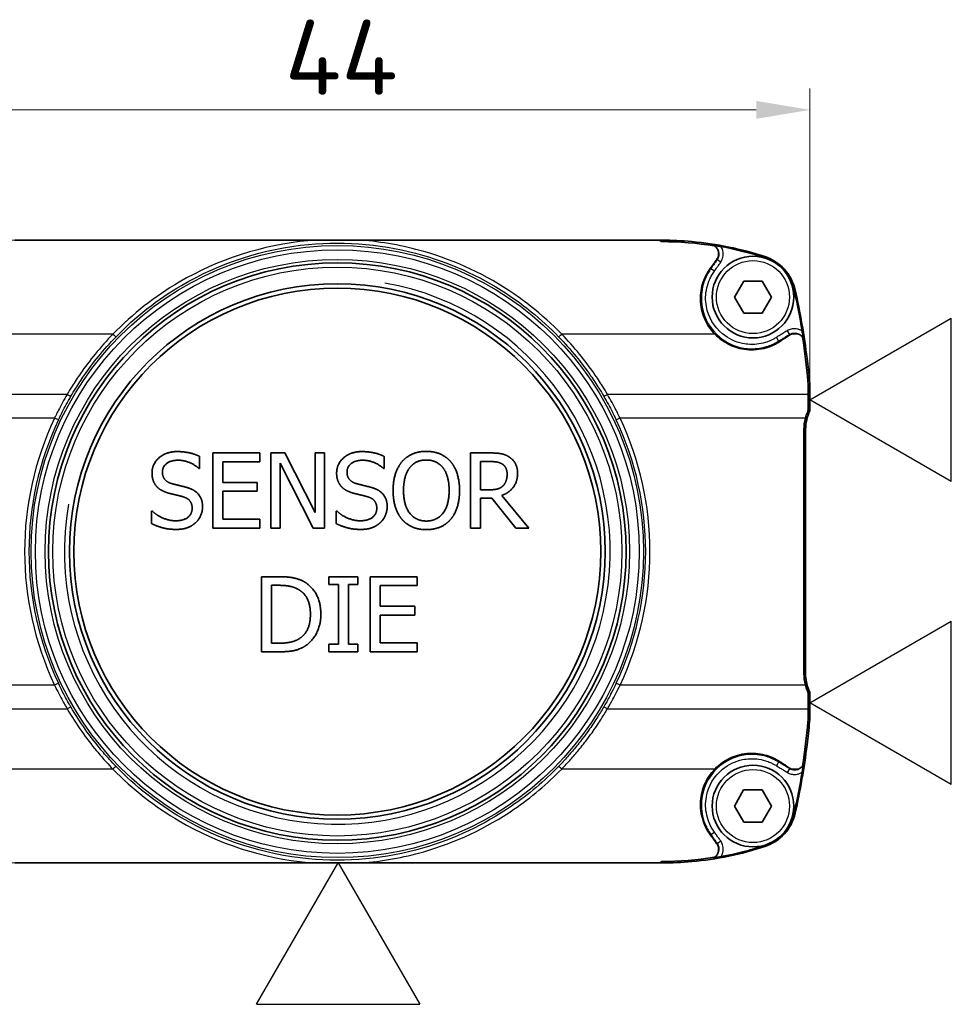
# Model space of a CAD drawing. Header units: millimetres. Extents: x 0 to 420, y 0 to 297.
# Tile 22 of 37: x 241 to 284, y 155 to 201. Entities that reach past the tile are written whole.
import ezdxf
from ezdxf.enums import TextEntityAlignment as Align

# ---------------------------------------------------------------- set-up
doc = ezdxf.new("R2010")
doc.units = ezdxf.units.MM
doc.layers.get('0').update_dxf_attribs({"lineweight": 25})
for name, color, linetype, lineweight in [('Bemaßung (ISO)', 7, 'Continuous', 18), ('Sichtbar (ISO)', 7, 'Continuous', 35), ('Sichtbar schmal (ISO)', 7, 'Continuous', 25), ('Skizziergeometrie (ISO)', 7, 'Continuous', 25), ('Symbol (ISO)', 7, 'Continuous', 18), ('Symbole(DIN) 2', 7, 'Continuous', 25)]:
    doc.layers.add(name, color=color, linetype=linetype, lineweight=lineweight)
doc.styles.add('Aktuell-DIN', font='arial.ttf')
doc.styles.add('Notiztext (DIN)', font='isocpeur.ttf')
doc.styles.add('Textstil35', font='arial.ttf')
doc.dimstyles.new('Standard (DIN)', dxfattribs={"dimtxt": 3.5, "dimasz": 2.5, "dimexe": 1, "dimexo": 0, "dimgap": 0.7, "dimtad": 1, "dimtoh": 1, "dimrnd": 1e-08, "dimtxsty": 'Notiztext (DIN)', "dimcen": 0.09, "dimdle": 10, "dimclrd": 256, "dimclre": 256, "dimclrt": 256, "dimazin": 2, "dimtfac": 0.514286, "dimtdec": 4, "dimtmove": 0, "dimatfit": 3, "dimfxl": 1, "dimtolj": 1, "dimlwd": -1, "dimlwe": -1, "dimarcsym": 0})

# ---------------------------------------------------------------- blocks, each defined once
blk = doc.blocks.new('*D26')
at = {"layer": 'Bemaßung (ISO)', "transparency": 16777216}
for p, q in [((240.318, 190.428), (225.37, 190.428)), ((226.37, 187.928), (226.37, 163.928)), ((256.424, 161.428), (225.37, 161.428))]:
    blk.add_line(p, q, dxfattribs=at)
for points in [[(225.953, 187.928), (226.787, 187.928), (226.37, 190.428)], [(225.953, 163.928), (226.787, 163.928), (226.37, 161.428)]]:
    blk.add_solid(points, dxfattribs=at)
at = {"layer": 'Defpoints', "color": 0, "transparency": 16777216}
for p in [(240.318, 190.428), (226.37, 161.428), (256.424, 161.428)]:
    blk.add_point(p, dxfattribs=at)
at = {"layer": 'Bemaßung (ISO)', "transparency": 16777216, "insert": (222.17, 173.828), "char_height": 3.5, "attachment_point": 1, "rotation": 90, "style": 'Notiztext (DIN)'}
blk.add_mtext('\\A1;29', dxfattribs=at)
blk = doc.blocks.new('*D27')
at = {"layer": 'Bemaßung (ISO)', "transparency": 16777216}
for p, q in [((233.332, 183.494), (233.332, 197.497)), ((277.332, 183.494), (277.332, 197.497)), ((235.832, 196.497), (274.832, 196.497))]:
    blk.add_line(p, q, dxfattribs=at)
for points in [[(235.832, 196.913), (235.832, 196.08), (233.332, 196.497)], [(274.832, 196.913), (274.832, 196.08), (277.332, 196.497)]]:
    blk.add_solid(points, dxfattribs=at)
at = {"layer": 'Defpoints', "color": 0, "transparency": 16777216}
for p in [(277.332, 196.497), (233.332, 183.494), (277.332, 183.494)]:
    blk.add_point(p, dxfattribs=at)
at = {"layer": 'Bemaßung (ISO)', "transparency": 16777216, "insert": (252.882, 200.697), "char_height": 3.5, "attachment_point": 1, "style": 'Notiztext (DIN)'}
blk.add_mtext('\\A1;44', dxfattribs=at)
blk = doc.blocks.new('Spezielle Angaben')
at = {"layer": 'Skizziergeometrie (ISO)'}
for p, q in [((0, 0), (6.582, 3.8)), ((6.582, -3.8), (6.582, 3.8)), ((6.582, -3.8), (0, 0))]:
    blk.add_line(p, q, dxfattribs=at)
at = {"layer": 'Symbole(DIN) 2', "color": 7, "style": 'Aktuell-DIN'}
blk.add_attdef('Angaben:', text='', height=3.5, dxfattribs=at).set_placement((10, 2.5), align=Align.TOP_LEFT)
at = {"layer": 'Symbole(DIN) 2', "color": 7, "style": 'Textstil35'}
blk.add_attdef('Position:', text='', height=2.5, dxfattribs=at).set_placement((2.5, 0), align=Align.MIDDLE_LEFT)

msp = doc.modelspace()

# ---------------------------------------------------------------- linework, layer by layer
at = {"layer": 'Sichtbar (ISO)'}
for p, q in [((254.241, 190.428), (240.318, 190.428)), ((270.346, 190.428), (256.424, 190.428)), ((270.43, 190.428), (270.346, 190.428)), ((270.43, 190.428), (270.442, 190.428)), ((270.442, 190.427), (270.441, 190.427)), ((270.441, 190.36), (270.442, 190.36)), ((273.816, 187.778), (274.249, 188.528)), ((274.249, 188.528), (275.115, 188.528)), ((275.115, 188.528), (275.548, 187.778)), ((274.249, 187.028), (273.816, 187.778)), ((275.548, 187.778), (275.115, 187.028)), ((275.115, 187.028), (274.249, 187.028)), ((277.332, 182.49), (277.332, 183.494)), ((277.332, 183.494), (277.332, 182.49)), ((277.056, 181.618), (277.056, 170.238)), ((277.132, 170.238), (277.132, 181.618)), ((277.132, 181.618), (277.132, 170.238)), ((248.924, 180.358), (248.924, 179.802)), ((249.533, 180.522), (251.723, 180.522)), ((249.533, 177.022), (249.533, 180.522)), ((251.723, 180.522), (251.723, 180.108)), ((252.234, 177.022), (252.234, 180.522)), ((252.234, 180.522), (252.894, 180.522)), ((252.894, 180.522), (254.304, 177.751)), ((254.304, 177.751), (254.304, 180.522)), ((254.304, 180.522), (254.738, 180.522)), ((254.738, 180.522), (254.738, 177.022)), ((257.518, 180.358), (257.518, 179.802)), ((261.534, 177.022), (261.534, 180.522)), ((261.534, 180.522), (262.436, 180.522)), ((248.924, 179.802), (248.89, 179.802)), ((251.723, 180.108), (249.999, 180.108)), ((249.999, 180.108), (249.999, 179.15)), ((254.216, 177.022), (252.668, 180.04)), ((252.668, 180.04), (252.668, 177.022)), ((257.518, 179.802), (257.484, 179.802)), ((261.999, 178.804), (261.999, 180.12)), ((261.999, 180.12), (262.461, 180.12)), ((249.999, 179.15), (251.607, 179.15)), ((251.607, 179.15), (251.607, 178.736)), ((251.607, 178.736), (249.999, 178.736)), ((249.999, 178.736), (249.999, 177.436)), ((262.407, 178.804), (261.999, 178.804)), ((262.532, 178.415), (261.999, 178.415)), ((261.999, 178.415), (261.999, 177.022)), ((263.638, 177.022), (262.532, 178.415)), ((262.997, 178.545), (264.242, 177.022)), ((246.68, 177.232), (246.68, 177.817)), ((246.68, 177.817), (246.714, 177.817)), ((255.274, 177.232), (255.274, 177.817)), ((255.274, 177.817), (255.308, 177.817)), ((251.723, 177.022), (249.533, 177.022)), ((249.999, 177.436), (251.723, 177.436)), ((251.723, 177.436), (251.723, 177.022)), ((252.668, 177.022), (252.234, 177.022)), ((254.738, 177.022), (254.216, 177.022)), ((261.999, 177.022), (261.534, 177.022)), ((264.242, 177.022), (263.638, 177.022)), ((251.807, 171.26), (251.807, 174.76)), ((251.807, 174.76), (252.604, 174.76)), ((254.935, 174.402), (254.935, 174.76)), ((254.935, 174.76), (256.291, 174.76)), ((256.291, 174.76), (256.291, 174.402)), ((256.867, 174.76), (259.056, 174.76)), ((256.867, 171.26), (256.867, 174.76)), ((259.056, 174.76), (259.056, 174.346)), ((252.272, 171.662), (252.272, 174.357)), ((252.272, 174.357), (252.626, 174.357)), ((255.38, 174.402), (254.935, 174.402)), ((255.38, 171.617), (255.38, 174.402)), ((256.291, 174.402), (255.846, 174.402)), ((255.846, 174.402), (255.846, 171.617)), ((259.056, 174.346), (257.332, 174.346)), ((257.332, 174.346), (257.332, 173.387)), ((257.332, 173.387), (258.94, 173.387)), ((258.94, 173.387), (258.94, 172.973)), ((258.94, 172.973), (257.332, 172.973)), ((257.332, 172.973), (257.332, 171.674)), ((252.626, 171.662), (252.272, 171.662)), ((254.935, 171.26), (254.935, 171.617)), ((254.935, 171.617), (255.38, 171.617)), ((255.846, 171.617), (256.291, 171.617)), ((256.291, 171.617), (256.291, 171.26)), ((257.332, 171.674), (259.056, 171.674)), ((259.056, 171.674), (259.056, 171.26)), ((252.612, 171.26), (251.807, 171.26)), ((256.291, 171.26), (254.935, 171.26)), ((259.056, 171.26), (256.867, 171.26)), ((277.332, 168.362), (277.332, 169.366)), ((277.332, 169.266), (277.332, 168.362)), ((277.332, 169.266), (277.332, 169.266)), ((273.816, 164.076), (274.248, 164.827)), ((274.248, 164.827), (275.114, 164.829)), ((275.114, 164.829), (275.548, 164.08)), ((274.251, 163.327), (273.816, 164.076)), ((275.548, 164.08), (275.117, 163.329)), ((275.117, 163.329), (274.251, 163.327)), ((240.318, 161.428), (254.241, 161.428)), ((256.424, 161.428), (270.346, 161.428)), ((270.346, 161.428), (270.43, 161.428)), ((270.442, 161.428), (270.43, 161.428)), ((270.442, 161.495), (270.441, 161.495)), ((270.441, 161.429), (270.442, 161.429))]:
    msp.add_line(p, q, dxfattribs=at)
for centre, radius in [((255.332, 175.928), 13.445), ((274.682, 187.778), 1.9), ((255.332, 175.928), 12.468), ((255.332, 175.928), 12.268), ((274.682, 164.078), 1.9)]:
    msp.add_circle(centre, radius, dxfattribs=at)
for centre, radius, start, end in [((270.442, 175.036), 15.392, 84.8188, 90), ((270.442, 175.036), 15.391, 84.8235, 90), ((270.442, 175.036), 15.392, 71.8658, 84.8188), ((270.442, 175.036), 15.345, 71.8658, 79.6574), ((274.571, 187.643), 2.079, 12.7634, 71.8658), ((274.571, 187.643), 2.126, 12.7634, 71.8658), ((244.931, 180.929), 32.47, 9.3426, 12.7634), ((244.931, 180.929), 32.517, 7.064, 12.7634), ((244.931, 180.929), 32.517, 5.1656, 7.064), ((244.931, 180.929), 32.517, 5.1656, 7.0619), ((273.303, 183.494), 4.028, 0, 5.1656), ((273.303, 183.494), 4.029, 0, 5.1656), ((279.132, 181.618), 2.001, 154.1624, 180), ((279.132, 181.618), 2, 154.1581, 180), ((279.132, 181.618), 2.077, 165.3204, 180), ((279.132, 170.238), 2.077, 180, 194.6796), ((279.132, 170.238), 2.001, 180, 205.8376), ((279.132, 170.238), 2, 180, 201.5624), ((277.179, 169.466), 0.1, 15.1612, 21.5624), ((273.303, 168.362), 4.028, 354.8344, 0), ((273.303, 168.362), 4.029, 354.8344, 0), ((244.931, 170.927), 32.517, 352.9381, 354.8344), ((244.931, 170.927), 32.517, 352.936, 354.8344), ((244.931, 170.927), 32.517, 347.2366, 352.936), ((244.931, 170.927), 32.47, 347.2366, 350.6574), ((274.571, 164.213), 2.079, 288.1342, 347.2366), ((274.571, 164.213), 2.126, 288.1342, 347.2366), ((270.442, 176.82), 15.392, 275.1812, 288.1342), ((270.442, 176.82), 15.345, 280.3426, 288.1342), ((270.442, 176.82), 15.391, 270, 275.1765), ((270.442, 176.82), 15.392, 270, 275.1812)]:
    msp.add_arc(centre, radius, start, end, dxfattribs=at)
for centre, major_axis, ratio, start_param, end_param in [((270.441, 190.527), (0, -0.1), 0.999914, 6.168713, 6.283185), ((280.237, 175.036), (19.594, 0), 0.866075, 2.014154, 2.014228), ((244.931, 201.269), (0, -40.686), 0.866075, 1.157468, 1.157503), ((278.602, 177.557), (0, -103), 0.013091, 4.65472, 4.657097), ((277.517, 182.144), (0, -20), 0.013091, 4.657097, 4.694241), ((277.517, 169.712), (0, -20), 0.013091, 4.730537, 4.767681), ((278.602, 174.299), (0, -103), 0.013091, 4.767681, 4.770058), ((244.931, 150.587), (0, -40.686), 0.866075, 1.984089, 1.984124), ((270.441, 161.329), (0, 0.1), 0.999914, 0, 0.114472), ((280.237, 176.82), (-19.594, 0), 0.866075, 1.127365, 1.127439)]:
    msp.add_ellipse(centre, major_axis=major_axis, ratio=ratio, start_param=start_param, end_param=end_param, dxfattribs=at)
for points, knots in [([(256.424, 190.428), (256.276, 190.428), (256.074, 190.428), (255.884, 190.428), (255.748, 190.428), (255.575, 190.428), (255.518, 190.428), (255.433, 190.428), (255.405, 190.428), (255.354, 190.428), (255.331, 190.428), (255.283, 190.428), (255.258, 190.428), (255.189, 190.428), (255.147, 190.428), (254.952, 190.428), (254.787, 190.428), (254.539, 190.428), (254.38, 190.428), (254.241, 190.428)], [-0.2005347, -0.2005347, -0.2005347, -0.2005347, -0.1651098, -0.1651098, -0.1327248, -0.1327248, -0.1169824, -0.1169824, -0.1091051, -0.1091051, -0.1028347, -0.1028347, -0.0957663, -0.0957663, -0.0838351, -0.0838351, -0.0418431, -0.0418431, 0, 0, 0, 0]), ([(270.346, 190.428), (270.347, 190.426), (270.348, 190.424), (270.354, 190.41), (270.361, 190.399), (270.379, 190.381), (270.39, 190.373), (270.415, 190.363), (270.428, 190.36), (270.441, 190.36)], [-0.01191652, -0.01191652, -0.01191652, -0.01191652, -0.01134041, -0.01134041, -0.00752931, -0.00752931, -0.00376466, -0.00376466, 0, 0, 0, 0]), ([(273.197, 190.131), (273.147, 190.141), (273.097, 190.149), (272.994, 190.167), (272.945, 190.174), (272.892, 190.183), (272.871, 190.186), (272.848, 190.189), (272.843, 190.19), (272.838, 190.19), (272.836, 190.191), (272.834, 190.191), (272.834, 190.191), (272.834, 190.191)], [0, 0, 0, 0, 0.01529693, 0.01529693, 0.03309888, 0.03309888, 0.04266065, 0.04266065, 0.04794593, 0.04794593, 0.05088149, 0.05088149, 0.05371994, 0.05371994, 0.05371994, 0.05371994]), ([(272.985, 189.515), (273.005, 189.543), (273.035, 189.588), (273.077, 189.703), (273.086, 189.762), (273.081, 189.88), (273.068, 189.937), (273.018, 190.042), (272.984, 190.088), (272.927, 190.14), (272.913, 190.151), (272.897, 190.162)], [0, 0, 0, 0, 0.01064622, 0.01064622, 0.02061815, 0.02061815, 0.03045675, 0.03045675, 0.0401093, 0.0401093, 0.04328918, 0.04328918, 0.04328918, 0.04328918]), ([(272.791, 189.244), (272.823, 189.288), (272.855, 189.333), (272.92, 189.424), (272.952, 189.469), (272.985, 189.515)], [0, 0, 0, 0, 0.01663357, 0.01663357, 0.03346686, 0.03346686, 0.03346686, 0.03346686]), ([(272.908, 186.055), (272.702, 186.269), (272.537, 186.519), (272.309, 187.067), (272.246, 187.359), (272.233, 187.937), (272.276, 188.218), (272.434, 188.68), (272.525, 188.865), (272.717, 189.154), (272.783, 189.232), (272.791, 189.244)], [0.0027558, 0.0027558, 0.0027558, 0.0027558, 0.0921597, 0.0921597, 0.1815026, 0.1815026, 0.2664349, 0.2664349, 0.3286928, 0.3286928, 0.370602, 0.370602, 0.370602, 0.370602]), ([(277.024, 185.841), (277.025, 185.841), (277.025, 185.842), (277.024, 185.846), (277.023, 185.851), (277.022, 185.864), (277.02, 185.876), (277.014, 185.917), (277.009, 185.952), (276.998, 186.024), (276.993, 186.059), (276.982, 186.129), (276.976, 186.165), (276.97, 186.2)], [0, 0, 0, 0, 0.00215043, 0.00215043, 0.00482619, 0.00482619, 0.00922794, 0.00922794, 0.01624316, 0.01624316, 0.02226624, 0.02226624, 0.02799289, 0.02799289, 0.02799289, 0.02799289]), ([(275.996, 185.754), (275.989, 185.748), (275.965, 185.732), (275.842, 185.653), (275.75, 185.601), (275.537, 185.5), (275.416, 185.454), (274.995, 185.333), (274.684, 185.305), (274.108, 185.366), (273.845, 185.44), (273.342, 185.68), (273.107, 185.849), (272.908, 186.055)], [0, 0, 0, 0, 0.00277175, 0.00277175, 0.01071671, 0.01071671, 0.02029997, 0.02029997, 0.04320878, 0.04320878, 0.06329757, 0.06329757, 0.08457191, 0.08457191, 0.08457191, 0.08457191]), ([(276.382, 186.009), (276.318, 185.967), (276.253, 185.924), (276.125, 185.839), (276.061, 185.796), (275.996, 185.754)], [0, 0, 0, 0, 0.02321085, 0.02321085, 0.04635104, 0.04635104, 0.04635104, 0.04635104]), ([(276.806, 186.055), (276.769, 186.07), (276.73, 186.08), (276.64, 186.09), (276.589, 186.088), (276.515, 186.071), (276.491, 186.064), (276.468, 186.055)], [0.00463113, 0.00463113, 0.00463113, 0.00463113, 0.01670397, 0.01670397, 0.03196416, 0.03196416, 0.03939169, 0.03939169, 0.03939169, 0.03939169]), ([(276.989, 185.916), (276.973, 185.936), (276.956, 185.954), (276.899, 186.006), (276.855, 186.035), (276.806, 186.055)], [0.02641172, 0.02641172, 0.02641172, 0.02641172, 0.03395513, 0.03395513, 0.04969609, 0.04969609, 0.04969609, 0.04969609]), ([(277.256, 182.507), (277.241, 182.476), (277.227, 182.444), (277.177, 182.325), (277.147, 182.235), (277.123, 182.144)], [0.85108337, 0.85108337, 0.85108337, 0.85108337, 0.86085718, 0.86085718, 0.88757169, 0.88757169, 0.88757169, 0.88757169]), ([(277.123, 169.712), (277.147, 169.621), (277.177, 169.531), (277.227, 169.412), (277.241, 169.38), (277.256, 169.349)], [0.99079288, 0.99079288, 0.99079288, 0.99079288, 1.01750739, 1.01750739, 1.0272812, 1.0272812, 1.0272812, 1.0272812]), ([(272.908, 165.801), (273.122, 166.022), (273.376, 166.201), (273.927, 166.445), (274.217, 166.514), (274.788, 166.542), (275.064, 166.507), (275.495, 166.376), (275.656, 166.306), (275.853, 166.195), (275.896, 166.168), (275.968, 166.122), (275.989, 166.107), (275.996, 166.102)], [0.0002384, 0.0002384, 0.0002384, 0.0002384, 0.0926244, 0.0926244, 0.1813188, 0.1813188, 0.2640356, 0.2640356, 0.3165978, 0.3165978, 0.3319264, 0.3319264, 0.3421054, 0.3421054, 0.3421054, 0.3421054]), ([(275.996, 166.102), (276.061, 166.06), (276.125, 166.017), (276.253, 165.932), (276.318, 165.889), (276.382, 165.846)], [0, 0, 0, 0, 0.02313916, 0.02313916, 0.04635103, 0.04635103, 0.04635103, 0.04635103]), ([(276.97, 165.656), (276.978, 165.705), (276.986, 165.755), (277.004, 165.871), (277.013, 165.932), (277.021, 165.985), (277.022, 165.996), (277.024, 166.007), (277.024, 166.01), (277.025, 166.014), (277.025, 166.015), (277.024, 166.015)], [0, 0, 0, 0, 0.01503811, 0.01503811, 0.03741187, 0.03741187, 0.04687079, 0.04687079, 0.05200051, 0.05200051, 0.05682005, 0.05682005, 0.05682005, 0.05682005]), ([(272.791, 162.612), (272.788, 162.617), (272.776, 162.631), (272.665, 162.773), (272.481, 163.025), (272.261, 163.694), (272.222, 164.007), (272.265, 164.59), (272.331, 164.856), (272.555, 165.363), (272.713, 165.599), (272.908, 165.801)], [0, 0, 0, 0, 0.00157898, 0.00157898, 0.01117976, 0.01117976, 0.01884989, 0.01884989, 0.02552086, 0.02552086, 0.03240701, 0.03240701, 0.03240701, 0.03240701]), ([(276.468, 165.801), (276.509, 165.785), (276.552, 165.774), (276.638, 165.766), (276.68, 165.768), (276.75, 165.782), (276.779, 165.79), (276.806, 165.801)], [0.004726, 0.004726, 0.004726, 0.004726, 0.01800862, 0.01800862, 0.03057725, 0.03057725, 0.03956399, 0.03956399, 0.03956399, 0.03956399]), ([(276.806, 165.801), (276.859, 165.823), (276.907, 165.855), (276.963, 165.909), (276.976, 165.924), (276.989, 165.94)], [0.0004588, 0.0004588, 0.0004588, 0.0004588, 0.01759576, 0.01759576, 0.02373277, 0.02373277, 0.02373277, 0.02373277]), ([(272.985, 162.341), (272.952, 162.387), (272.92, 162.432), (272.855, 162.523), (272.823, 162.567), (272.791, 162.612)], [0, 0, 0, 0, 0.01683135, 0.01683135, 0.03346686, 0.03346686, 0.03346686, 0.03346686]), ([(272.897, 161.694), (272.931, 161.717), (272.962, 161.746), (273.023, 161.822), (273.05, 161.873), (273.081, 161.979), (273.087, 162.034), (273.079, 162.141), (273.065, 162.191), (273.024, 162.284), (273.002, 162.317), (272.985, 162.341)], [0.02231047, 0.02231047, 0.02231047, 0.02231047, 0.03490175, 0.03490175, 0.05193974, 0.05193974, 0.06849074, 0.06849074, 0.08434196, 0.08434196, 0.09876575, 0.09876575, 0.09876575, 0.09876575]), ([(254.241, 161.428), (254.445, 161.428), (254.638, 161.428), (254.953, 161.428), (255.033, 161.428), (255.157, 161.428), (255.198, 161.428), (255.263, 161.428), (255.288, 161.428), (255.336, 161.428), (255.359, 161.428), (255.411, 161.428), (255.44, 161.428), (255.53, 161.428), (255.59, 161.428), (255.771, 161.428), (255.896, 161.428), (256.125, 161.428), (256.284, 161.428), (256.424, 161.428)], [-0.2246425, -0.2246425, -0.2246425, -0.2246425, -0.1558533, -0.1558533, -0.1310897, -0.1310897, -0.1188617, -0.1188617, -0.1113745, -0.1113745, -0.1045758, -0.1045758, -0.0958175, -0.0958175, -0.0775368, -0.0775368, -0.0418384, -0.0418384, 0, 0, 0, 0]), ([(270.441, 161.495), (270.428, 161.495), (270.415, 161.493), (270.39, 161.483), (270.379, 161.475), (270.361, 161.457), (270.354, 161.446), (270.348, 161.432), (270.347, 161.43), (270.346, 161.428)], [0, 0, 0, 0, 0.00377562, 0.00377562, 0.00755125, 0.00755125, 0.01135138, 0.01135138, 0.01191709, 0.01191709, 0.01191709, 0.01191709]), ([(272.834, 161.665), (272.834, 161.665), (272.835, 161.665), (272.84, 161.666), (272.844, 161.666), (272.859, 161.668), (272.873, 161.67), (272.909, 161.676), (272.942, 161.681), (273.014, 161.693), (273.051, 161.699), (273.124, 161.711), (273.161, 161.718), (273.197, 161.724)], [0, 0, 0, 0, 0.00209389, 0.00209389, 0.00469564, 0.00469564, 0.01000936, 0.01000936, 0.02153414, 0.02153414, 0.03204128, 0.03204128, 0.04202857, 0.04202857, 0.04202857, 0.04202857])]:
    msp.add_open_spline(points, degree=3, knots=knots, dxfattribs=at)
for points, degree in [([(270.442, 190.36), (271.245, 190.36), (272.071, 190.297), (272.897, 190.162)], 3), ([(272.897, 190.162), (272.883, 190.17), (272.863, 190.18), (272.834, 190.191)], 3), ([(272.986, 190.079), (272.988, 190.077), (272.99, 190.075), (272.992, 190.073)], 3), ([(276.468, 186.055), (276.438, 186.042), (276.409, 186.027), (276.382, 186.009)], 3), ([(276.908, 185.997), (276.911, 185.994), (276.914, 185.992), (276.917, 185.989)], 3), ([(276.989, 185.916), (277.095, 185.226), (277.179, 184.537), (277.24, 183.85)], 3), ([(277.024, 185.841), (277.012, 185.877), (276.998, 185.901), (276.989, 185.916)], 3), ([(277.24, 183.85), (277.251, 183.73), (277.256, 183.611), (277.256, 183.494)], 3), ([(277.332, 182.49), (277.294, 182.498), (277.256, 182.507)], 2), ([(246.706, 179.584), (246.706, 180.009), (247.369, 180.585), (247.883, 180.585)], 2), ([(247.883, 180.585), (248.178, 180.585), (248.7, 180.469), (248.924, 180.358)], 2), ([(255.3, 179.584), (255.3, 180.009), (255.963, 180.585), (256.477, 180.585)], 2), ([(256.477, 180.585), (256.772, 180.585), (257.294, 180.469), (257.518, 180.358)], 2), ([(258.349, 180.122), (258.553, 180.355), (259.123, 180.596), (259.475, 180.596)], 2), ([(258.7, 179.83), (258.845, 180.018), (259.225, 180.193), (259.477, 180.193)], 2), ([(259.475, 180.596), (259.832, 180.596), (260.405, 180.347), (260.604, 180.122)], 2), ([(259.477, 180.193), (259.721, 180.193), (260.113, 180.012), (260.252, 179.83)], 2), ([(262.436, 180.522), (262.736, 180.522), (263.142, 180.457), (263.326, 180.338)], 2), ([(263.326, 180.338), (263.511, 180.219), (263.723, 179.847), (263.723, 179.572)], 2), ([(247.914, 180.182), (247.591, 180.182), (247.191, 179.879), (247.191, 179.632)], 2), ([(248.89, 179.802), (248.722, 179.955), (248.2, 180.182), (247.914, 180.182)], 2), ([(256.508, 180.182), (256.185, 180.182), (255.785, 179.879), (255.785, 179.632)], 2), ([(257.484, 179.802), (257.316, 179.955), (256.794, 180.182), (256.508, 180.182)], 2), ([(257.929, 178.772), (257.929, 179.212), (258.147, 179.881), (258.349, 180.122)], 2), ([(258.414, 178.772), (258.414, 179.113), (258.561, 179.652), (258.7, 179.83)], 2), ([(260.252, 179.83), (260.388, 179.654), (260.538, 179.118), (260.538, 178.772)], 2), ([(260.604, 180.122), (260.802, 179.89), (261.023, 179.209), (261.023, 178.772)], 2), ([(262.461, 180.12), (262.654, 180.12), (262.918, 180.066), (263.017, 180.001)], 2), ([(263.017, 180.001), (263.131, 179.924), (263.238, 179.689), (263.238, 179.535)], 2), ([(246.933, 178.951), (246.825, 179.067), (246.706, 179.379), (246.706, 179.584)], 2), ([(247.191, 179.632), (247.191, 179.411), (247.426, 179.147), (247.647, 179.087)], 2), ([(255.527, 178.951), (255.419, 179.067), (255.3, 179.379), (255.3, 179.584)], 2), ([(255.785, 179.632), (255.785, 179.411), (256.02, 179.147), (256.241, 179.087)], 2), ([(263.723, 179.572), (263.723, 179.189), (263.332, 178.67), (262.997, 178.545)], 2), ([(263.238, 179.535), (263.238, 179.354), (263.142, 179.082), (263.04, 178.985)], 2), ([(247.511, 178.642), (247.33, 178.69), (247.043, 178.835), (246.933, 178.951)], 2), ([(247.647, 179.087), (247.795, 179.048), (248.223, 178.945), (248.365, 178.903)], 2), ([(248.365, 178.903), (248.725, 178.792), (249.06, 178.347), (249.06, 178.021)], 2), ([(256.105, 178.642), (255.924, 178.69), (255.637, 178.835), (255.527, 178.951)], 2), ([(256.241, 179.087), (256.389, 179.048), (256.817, 178.945), (256.959, 178.903)], 2), ([(256.959, 178.903), (257.319, 178.792), (257.654, 178.347), (257.654, 178.021)], 2), ([(263.04, 178.985), (262.929, 178.875), (262.609, 178.804), (262.407, 178.804)], 2), ([(248.144, 178.483), (247.982, 178.528), (247.713, 178.591), (247.511, 178.642)], 2), ([(248.575, 177.947), (248.575, 178.157), (248.368, 178.418), (248.144, 178.483)], 2), ([(256.738, 178.483), (256.576, 178.528), (256.307, 178.591), (256.105, 178.642)], 2), ([(257.169, 177.947), (257.169, 178.157), (256.962, 178.418), (256.738, 178.483)], 2), ([(258.346, 177.425), (258.144, 177.658), (257.929, 178.341), (257.929, 178.772)], 2), ([(259.477, 177.351), (258.992, 177.351), (258.414, 178.083), (258.414, 178.772)], 2), ([(260.538, 178.772), (260.538, 178.083), (259.963, 177.351), (259.477, 177.351)], 2), ([(261.023, 178.772), (261.023, 178.347), (260.808, 177.658), (260.604, 177.425)], 2), ([(247.795, 177.363), (248.18, 177.363), (248.575, 177.683), (248.575, 177.947)], 2), ([(249.06, 178.021), (249.06, 177.814), (248.892, 177.417), (248.742, 177.278)], 2), ([(256.389, 177.363), (256.774, 177.363), (257.169, 177.683), (257.169, 177.947)], 2), ([(257.654, 178.021), (257.654, 177.814), (257.486, 177.417), (257.336, 177.278)], 2), ([(246.714, 177.817), (246.944, 177.601), (247.525, 177.363), (247.795, 177.363)], 2), ([(255.308, 177.817), (255.538, 177.601), (256.119, 177.363), (256.389, 177.363)], 2), ([(247.829, 176.96), (247.449, 176.96), (246.916, 177.119), (246.68, 177.232)], 2), ([(248.742, 177.278), (248.575, 177.125), (248.149, 176.96), (247.829, 176.96)], 2), ([(256.423, 176.96), (256.043, 176.96), (255.51, 177.119), (255.274, 177.232)], 2), ([(257.336, 177.278), (257.169, 177.125), (256.743, 176.96), (256.423, 176.96)], 2), ([(259.475, 176.949), (259.12, 176.949), (258.553, 177.19), (258.346, 177.425)], 2), ([(260.604, 177.425), (260.388, 177.181), (259.818, 176.949), (259.475, 176.949)], 2), ([(252.604, 174.76), (253.097, 174.76), (253.659, 174.612), (253.857, 174.482)], 2), ([(252.626, 174.357), (252.941, 174.357), (253.364, 174.258), (253.551, 174.147)], 2), ([(253.857, 174.482), (254.195, 174.258), (254.566, 173.517), (254.566, 173.007)], 2), ([(253.551, 174.147), (253.815, 173.985), (254.081, 173.415), (254.081, 173.013)], 2), ([(254.081, 173.013), (254.081, 172.604), (253.838, 172.06), (253.594, 171.895)], 2), ([(254.566, 173.007), (254.566, 172.528), (254.178, 171.756), (253.852, 171.541)], 2), ([(253.852, 171.541), (253.585, 171.373), (253.038, 171.26), (252.612, 171.26)], 2), ([(253.594, 171.895), (253.404, 171.762), (252.936, 171.662), (252.626, 171.662)], 2), ([(277.332, 169.366), (277.294, 169.357), (277.256, 169.349)], 2), ([(277.256, 168.362), (277.256, 168.245), (277.251, 168.126), (277.24, 168.006)], 3), ([(277.24, 168.006), (277.179, 167.319), (277.095, 166.63), (276.989, 165.94)], 3), ([(276.989, 165.94), (276.998, 165.955), (277.012, 165.979), (277.024, 166.015)], 3), ([(276.382, 165.846), (276.409, 165.829), (276.438, 165.813), (276.468, 165.801)], 3), ([(276.917, 165.867), (276.914, 165.864), (276.911, 165.861), (276.908, 165.859)], 3), ([(272.897, 161.694), (272.071, 161.559), (271.245, 161.495), (270.442, 161.495)], 3), ([(272.834, 161.665), (272.863, 161.676), (272.883, 161.686), (272.897, 161.694)], 3), ([(272.992, 161.783), (272.99, 161.781), (272.988, 161.779), (272.986, 161.777)], 3)]:
    msp.add_open_spline(points, degree=degree, dxfattribs=at)
at = {"layer": 'Sichtbar schmal (ISO)'}
for p, q in [((270.441, 190.36), (270.441, 190.427)), ((270.442, 190.427), (270.442, 190.36)), ((273.179, 189.402), (273.016, 189.518)), ((275.233, 189.663), (275.218, 189.619)), ((272.885, 188.987), (272.722, 189.102)), ((276.644, 188.113), (276.598, 188.102)), ((276.272, 186.208), (276.377, 186.038)), ((244.887, 186.055), (237.756, 186.055)), ((272.908, 186.055), (265.777, 186.055)), ((275.77, 185.898), (275.875, 185.728)), ((276.806, 186.055), (276.468, 186.055)), ((277.315, 183.857), (277.24, 183.85)), ((277.332, 183.494), (277.256, 183.494)), ((242.758, 183.249), (233.408, 183.249)), ((277.256, 183.249), (267.907, 183.249)), ((242.171, 182.144), (233.541, 182.144)), ((242.352, 182.059), (242.171, 182.144)), ((268.494, 182.144), (268.313, 182.059)), ((277.123, 182.144), (268.494, 182.144)), ((277.132, 181.618), (277.056, 181.618)), ((277.132, 170.238), (277.056, 170.238)), ((242.171, 169.712), (233.541, 169.712)), ((242.352, 169.797), (242.171, 169.712)), ((268.494, 169.712), (268.313, 169.797)), ((277.123, 169.712), (268.494, 169.712)), ((233.408, 168.606), (242.758, 168.606)), ((267.907, 168.606), (277.256, 168.606)), ((277.332, 168.362), (277.256, 168.362)), ((277.315, 167.999), (277.24, 168.006)), ((275.875, 166.128), (275.77, 165.958)), ((244.887, 165.801), (237.756, 165.801)), ((272.908, 165.801), (265.777, 165.801)), ((276.377, 165.818), (276.272, 165.647)), ((276.806, 165.801), (276.468, 165.801)), ((276.644, 163.743), (276.598, 163.753)), ((272.722, 162.754), (272.885, 162.869)), ((273.016, 162.338), (273.179, 162.453)), ((275.233, 162.192), (275.218, 162.237)), ((270.441, 161.429), (270.441, 161.495)), ((270.442, 161.429), (270.442, 161.495))]:
    msp.add_line(p, q, dxfattribs=at)
for centre, radius in [((255.332, 175.928), 14.253), ((255.332, 175.928), 14.053), ((255.332, 175.928), 13.604), ((274.682, 187.778), 1.7), ((255.332, 175.928), 13.245), ((274.682, 164.078), 1.7)]:
    msp.add_circle(centre, radius, dxfattribs=at)
for radius, start, end in [(12.7, 170, 80), (14.556, 154.7185, 205.2815), (14.356, 154.7185, 205.2815), (14.356, 334.7185, 25.2815), (14.556, 334.7185, 25.2815)]:
    msp.add_arc((255.332, 175.928), radius, start, end, dxfattribs=at)
for centre, major_axis, ratio, start_param, end_param in [((244.887, 186.071), (0.144, -0.139), 0.059341, 4.769832, 6.265701), ((265.777, 186.071), (-0.144, -0.139), 0.059341, 0.017484, 1.513353), ((242.758, 183.26), (0.173, -0.101), 0.047781, 4.740191, 6.265712), ((267.907, 183.26), (-0.173, -0.101), 0.047781, 0.017473, 1.542994), ((242.758, 168.595), (0.173, 0.101), 0.047781, 0.017473, 1.542994), ((267.907, 168.595), (-0.173, 0.101), 0.047781, 4.740191, 6.265712), ((244.887, 165.785), (0.144, 0.139), 0.059341, 0.017484, 1.513353), ((265.777, 165.785), (-0.144, 0.139), 0.059341, 4.769832, 6.265701)]:
    msp.add_ellipse(centre, major_axis=major_axis, ratio=ratio, start_param=start_param, end_param=end_param, dxfattribs=at)
for points, knots in [([(254.241, 190.428), (254.149, 190.421), (254.058, 190.413), (251.865, 190.207), (249.791, 189.537), (246.842, 187.811), (245.798, 186.993), (244.887, 186.055)], [-1.052364, -1.052364, -1.052364, -1.052364, -1.024893, -1.024893, -0.393515, -0.393515, 0, 0, 0, 0]), ([(245.031, 185.932), (245.929, 186.859), (246.958, 187.668), (248.075, 188.323), (249.867, 189.375), (251.912, 190.037), (253.985, 190.233), (255.765, 190.401), (257.576, 190.232), (259.299, 189.736), (260.774, 189.311), (262.171, 188.653), (263.44, 187.783), (263.755, 187.567), (264.062, 187.339), (264.358, 187.099)], [0, 0, 0, 0, 0.393515, 0.393515, 0.393515, 1.024893, 1.024893, 1.024893, 1.567156, 1.567156, 1.567156, 2.031499, 2.031499, 2.031499, 2.146811, 2.146811, 2.146811, 2.146811]), ([(264.345, 187.346), (264.088, 187.548), (263.823, 187.742), (263.553, 187.927), (262.266, 188.807), (260.85, 189.473), (259.354, 189.903), (258.397, 190.178), (257.411, 190.354), (256.424, 190.428)], [-2.1291271, -2.1291271, -2.1291271, -2.1291271, -2.0314988, -2.0314988, -2.0314988, -1.5671562, -1.5671562, -1.5671562, -1.2701821, -1.2701821, -1.2701821, -1.2701821]), ([(272.992, 190.073), (273.007, 190.055), (273.021, 190.036), (273.079, 189.942), (273.102, 189.855), (273.098, 189.712), (273.086, 189.658), (273.052, 189.576), (273.035, 189.546), (273.016, 189.518)], [0.03149172, 0.03149172, 0.03149172, 0.03149172, 0.0416288, 0.0416288, 0.07915335, 0.07915335, 0.10260619, 0.10260619, 0.11726422, 0.11726422, 0.11726422, 0.11726422]), ([(273.179, 189.402), (273.207, 189.442), (273.231, 189.486), (273.28, 189.604), (273.297, 189.682), (273.303, 189.887), (273.27, 190.014), (273.202, 190.124), (273.199, 190.128), (273.197, 190.131)], [-0.11726422, -0.11726422, -0.11726422, -0.11726422, -0.10260619, -0.10260619, -0.07915335, -0.07915335, -0.0416288, -0.0416288, -0.0403405, -0.0403405, -0.0403405, -0.0403405]), ([(273.016, 189.518), (272.981, 189.469), (272.946, 189.42), (272.88, 189.326), (272.849, 189.282), (272.798, 189.21), (272.778, 189.182), (272.746, 189.137), (272.734, 189.12), (272.722, 189.102)], [0, 0, 0, 0, 0.01806187, 0.01806187, 0.03434299, 0.03434299, 0.04451868, 0.04451868, 0.0508785, 0.0508785, 0.0508785, 0.0508785]), ([(272.885, 188.987), (272.897, 189.004), (272.91, 189.022), (272.942, 189.067), (272.961, 189.094), (273.012, 189.166), (273.043, 189.211), (273.109, 189.304), (273.144, 189.353), (273.179, 189.402)], [-0.0508785, -0.0508785, -0.0508785, -0.0508785, -0.04451868, -0.04451868, -0.03434299, -0.03434299, -0.01806187, -0.01806187, 0, 0, 0, 0]), ([(272.722, 189.102), (272.704, 189.078), (272.678, 189.039), (272.635, 188.974), (272.615, 188.94), (272.556, 188.838), (272.52, 188.768), (272.423, 188.553), (272.372, 188.403), (272.267, 187.943), (272.259, 187.621), (272.413, 186.767), (272.71, 186.261), (273.428, 185.668), (273.785, 185.497), (274.397, 185.372), (274.64, 185.361), (275.026, 185.402), (275.174, 185.432), (275.407, 185.503), (275.495, 185.535), (275.634, 185.596), (275.686, 185.622), (275.784, 185.674), (275.833, 185.702), (275.875, 185.728)], [0, 0, 0, 0, 0.0107716, 0.0107716, 0.0215431, 0.0215431, 0.0430863, 0.0430863, 0.0861725, 0.0861725, 0.172345, 0.172345, 0.3227597, 0.3227597, 0.427416, 0.427416, 0.4928261, 0.4928261, 0.5337075, 0.5337075, 0.5592583, 0.5592583, 0.5752276, 0.5752276, 0.5897423, 0.5897423, 0.5897423, 0.5897423]), ([(275.77, 185.898), (275.728, 185.873), (275.686, 185.848), (275.597, 185.801), (275.549, 185.777), (275.422, 185.722), (275.342, 185.692), (275.128, 185.627), (274.993, 185.599), (274.639, 185.562), (274.417, 185.572), (273.857, 185.686), (273.53, 185.843), (272.873, 186.386), (272.601, 186.849), (272.461, 187.63), (272.468, 187.925), (272.564, 188.346), (272.61, 188.483), (272.699, 188.68), (272.732, 188.744), (272.786, 188.837), (272.805, 188.868), (272.844, 188.928), (272.865, 188.958), (272.885, 188.987)], [-0.5897423, -0.5897423, -0.5897423, -0.5897423, -0.5752276, -0.5752276, -0.5592583, -0.5592583, -0.5337075, -0.5337075, -0.4928261, -0.4928261, -0.427416, -0.427416, -0.3227597, -0.3227597, -0.172345, -0.172345, -0.0861725, -0.0861725, -0.0430863, -0.0430863, -0.0215431, -0.0215431, -0.0107716, -0.0107716, 0, 0, 0, 0]), ([(276.272, 186.208), (276.251, 186.196), (276.23, 186.183), (276.176, 186.149), (276.142, 186.128), (276.055, 186.074), (276.002, 186.041), (275.889, 185.972), (275.829, 185.935), (275.77, 185.898)], [-0.05908619, -0.05908619, -0.05908619, -0.05908619, -0.05170042, -0.05170042, -0.03988318, -0.03988318, -0.0209756, -0.0209756, 0, 0, 0, 0]), ([(276.97, 186.2), (276.963, 186.205), (276.955, 186.21), (276.907, 186.239), (276.863, 186.258), (276.796, 186.281), (276.773, 186.287), (276.713, 186.299), (276.675, 186.304), (276.577, 186.308), (276.516, 186.301), (276.392, 186.27), (276.329, 186.244), (276.272, 186.208)], [-0.07316439, -0.07316439, -0.07316439, -0.07316439, -0.07050267, -0.07050267, -0.05640213, -0.05640213, -0.04935187, -0.04935187, -0.03807144, -0.03807144, -0.02002276, -0.02002276, 0, 0, 0, 0]), ([(244.887, 186.055), (244.597, 185.756), (244.319, 185.443), (243.816, 184.827), (243.589, 184.526), (243.24, 184.023), (243.11, 183.826), (242.908, 183.502), (242.832, 183.376), (242.758, 183.249)], [-0.3531496, -0.3531496, -0.3531496, -0.3531496, -0.2277815, -0.2277815, -0.1147736, -0.1147736, -0.0441437, -0.0441437, 0, 0, 0, 0]), ([(242.931, 183.16), (243.003, 183.285), (243.078, 183.409), (243.278, 183.73), (243.406, 183.924), (243.75, 184.421), (243.974, 184.719), (244.47, 185.328), (244.744, 185.636), (245.031, 185.932)], [0, 0, 0, 0, 0.0441437, 0.0441437, 0.1147736, 0.1147736, 0.2277815, 0.2277815, 0.3531496, 0.3531496, 0.3531496, 0.3531496]), ([(265.634, 185.932), (265.92, 185.636), (266.194, 185.328), (266.651, 184.768), (266.838, 184.522), (267.018, 184.27)], [0, 0, 0, 0, 0.1253681, 0.1253681, 0.2192469, 0.2192469, 0.2192469, 0.2192469]), ([(267.269, 184.248), (267.06, 184.546), (266.84, 184.837), (266.61, 185.119), (266.346, 185.443), (266.068, 185.756), (265.777, 186.055)], [-0.234575, -0.234575, -0.234575, -0.234575, -0.1253681, -0.1253681, -0.1253681, 0, 0, 0, 0]), ([(275.875, 185.728), (275.934, 185.765), (275.994, 185.801), (276.107, 185.871), (276.16, 185.904), (276.247, 185.958), (276.281, 185.979), (276.335, 186.012), (276.356, 186.025), (276.377, 186.038)], [0, 0, 0, 0, 0.0209756, 0.0209756, 0.03988318, 0.03988318, 0.05170042, 0.05170042, 0.05908619, 0.05908619, 0.05908619, 0.05908619]), ([(276.377, 186.038), (276.417, 186.063), (276.461, 186.081), (276.547, 186.103), (276.588, 186.107), (276.657, 186.105), (276.683, 186.101), (276.724, 186.093), (276.74, 186.088), (276.787, 186.073), (276.817, 186.059), (276.867, 186.029), (276.888, 186.014), (276.908, 185.997)], [0, 0, 0, 0, 0.02002276, 0.02002276, 0.03807144, 0.03807144, 0.04935187, 0.04935187, 0.05640213, 0.05640213, 0.07050267, 0.07050267, 0.08165794, 0.08165794, 0.08165794, 0.08165794]), ([(267.018, 184.27), (267.054, 184.219), (267.09, 184.167), (267.259, 183.924), (267.387, 183.73), (267.586, 183.409), (267.661, 183.285), (267.734, 183.16)], [0.2192469, 0.2192469, 0.2192469, 0.2192469, 0.238376, 0.238376, 0.3090059, 0.3090059, 0.3531496, 0.3531496, 0.3531496, 0.3531496]), ([(267.907, 183.249), (267.833, 183.376), (267.757, 183.502), (267.679, 183.627), (267.554, 183.826), (267.425, 184.023), (267.291, 184.216), (267.283, 184.227), (267.276, 184.237), (267.269, 184.248)], [-0.3531496, -0.3531496, -0.3531496, -0.3531496, -0.3090059, -0.3090059, -0.3090059, -0.238376, -0.238376, -0.238376, -0.234575, -0.234575, -0.234575, -0.234575]), ([(242.758, 183.249), (242.683, 183.122), (242.61, 182.993), (242.474, 182.746), (242.412, 182.628), (242.313, 182.435), (242.276, 182.36), (242.216, 182.238), (242.193, 182.191), (242.171, 182.144)], [-0.1261667, -0.1261667, -0.1261667, -0.1261667, -0.0813775, -0.0813775, -0.0410042, -0.0410042, -0.0157708, -0.0157708, 0, 0, 0, 0]), ([(242.352, 182.059), (242.374, 182.106), (242.396, 182.152), (242.455, 182.274), (242.492, 182.348), (242.589, 182.541), (242.651, 182.658), (242.784, 182.904), (242.857, 183.033), (242.931, 183.16)], [0, 0, 0, 0, 0.0157708, 0.0157708, 0.0410042, 0.0410042, 0.0813775, 0.0813775, 0.1261667, 0.1261667, 0.1261667, 0.1261667]), ([(267.734, 183.16), (267.808, 183.033), (267.88, 182.904), (268.013, 182.658), (268.075, 182.541), (268.173, 182.348), (268.21, 182.274), (268.268, 182.152), (268.291, 182.106), (268.313, 182.059)], [0, 0, 0, 0, 0.0447892, 0.0447892, 0.0851625, 0.0851625, 0.1103959, 0.1103959, 0.1261667, 0.1261667, 0.1261667, 0.1261667]), ([(268.494, 182.144), (268.471, 182.191), (268.449, 182.238), (268.389, 182.36), (268.352, 182.435), (268.253, 182.628), (268.19, 182.746), (268.055, 182.993), (267.982, 183.122), (267.907, 183.249)], [-0.1261667, -0.1261667, -0.1261667, -0.1261667, -0.1103959, -0.1103959, -0.0851625, -0.0851625, -0.0447892, -0.0447892, 0, 0, 0, 0]), ([(242.171, 169.712), (242.234, 169.578), (242.3, 169.445), (242.429, 169.195), (242.492, 169.077), (242.597, 168.887), (242.638, 168.814), (242.705, 168.696), (242.731, 168.651), (242.758, 168.606)], [-0.1261667, -0.1261667, -0.1261667, -0.1261667, -0.0813775, -0.0813775, -0.0410042, -0.0410042, -0.0157708, -0.0157708, 0, 0, 0, 0]), ([(242.931, 168.696), (242.904, 168.741), (242.879, 168.786), (242.812, 168.903), (242.772, 168.975), (242.669, 169.165), (242.607, 169.282), (242.479, 169.532), (242.414, 169.664), (242.352, 169.797)], [0, 0, 0, 0, 0.0157708, 0.0157708, 0.0410042, 0.0410042, 0.0813775, 0.0813775, 0.1261667, 0.1261667, 0.1261667, 0.1261667]), ([(268.313, 169.797), (268.25, 169.664), (268.185, 169.532), (268.058, 169.282), (267.996, 169.165), (267.893, 168.975), (267.852, 168.903), (267.786, 168.786), (267.76, 168.741), (267.734, 168.696)], [0, 0, 0, 0, 0.0447892, 0.0447892, 0.0851625, 0.0851625, 0.1103959, 0.1103959, 0.1261667, 0.1261667, 0.1261667, 0.1261667]), ([(267.907, 168.606), (267.933, 168.651), (267.959, 168.696), (268.027, 168.814), (268.068, 168.887), (268.172, 169.077), (268.235, 169.195), (268.364, 169.445), (268.43, 169.578), (268.494, 169.712)], [-0.1261667, -0.1261667, -0.1261667, -0.1261667, -0.1103959, -0.1103959, -0.0851625, -0.0851625, -0.0447892, -0.0447892, 0, 0, 0, 0]), ([(242.758, 168.606), (242.968, 168.246), (243.194, 167.894), (243.652, 167.245), (243.881, 166.945), (244.272, 166.473), (244.426, 166.296), (244.684, 166.014), (244.785, 165.907), (244.887, 165.801)], [-0.3531496, -0.3531496, -0.3531496, -0.3531496, -0.2277815, -0.2277815, -0.1147736, -0.1147736, -0.0441437, -0.0441437, 0, 0, 0, 0]), ([(245.031, 165.924), (244.93, 166.028), (244.831, 166.134), (244.576, 166.413), (244.424, 166.588), (244.039, 167.054), (243.812, 167.35), (243.361, 167.993), (243.138, 168.34), (242.931, 168.696)], [0, 0, 0, 0, 0.0441437, 0.0441437, 0.1147736, 0.1147736, 0.2277815, 0.2277815, 0.3531496, 0.3531496, 0.3531496, 0.3531496]), ([(267.734, 168.696), (267.632, 168.521), (267.526, 168.347), (267.291, 167.98), (267.161, 167.787), (266.942, 167.479), (266.856, 167.362), (266.724, 167.188), (266.68, 167.131), (266.563, 166.982), (266.49, 166.891), (266.298, 166.657), (266.178, 166.516), (265.917, 166.223), (265.777, 166.072), (265.634, 165.924)], [0, 0, 0, 0, 0.0618012, 0.0618012, 0.1324311, 0.1324311, 0.1765748, 0.1765748, 0.1986467, 0.1986467, 0.2339616, 0.2339616, 0.2904656, 0.2904656, 0.3531496, 0.3531496, 0.3531496, 0.3531496]), ([(265.777, 165.801), (265.922, 165.951), (266.065, 166.104), (266.329, 166.4), (266.451, 166.543), (266.646, 166.78), (266.72, 166.871), (266.838, 167.022), (266.883, 167.08), (267.016, 167.256), (267.103, 167.375), (267.326, 167.687), (267.458, 167.882), (267.696, 168.253), (267.803, 168.429), (267.907, 168.606)], [-0.3531496, -0.3531496, -0.3531496, -0.3531496, -0.2904656, -0.2904656, -0.2339616, -0.2339616, -0.1986467, -0.1986467, -0.1765748, -0.1765748, -0.1324311, -0.1324311, -0.0618012, -0.0618012, 0, 0, 0, 0]), ([(275.875, 166.128), (275.833, 166.154), (275.784, 166.182), (275.686, 166.234), (275.634, 166.26), (275.495, 166.321), (275.407, 166.353), (275.174, 166.424), (275.026, 166.454), (274.64, 166.495), (274.397, 166.483), (273.785, 166.359), (273.428, 166.188), (272.71, 165.595), (272.413, 165.089), (272.259, 164.235), (272.267, 163.913), (272.372, 163.452), (272.423, 163.303), (272.52, 163.088), (272.556, 163.018), (272.615, 162.916), (272.635, 162.882), (272.678, 162.816), (272.704, 162.778), (272.722, 162.754)], [0, 0, 0, 0, 0.0145147, 0.0145147, 0.030484, 0.030484, 0.0560348, 0.0560348, 0.0969162, 0.0969162, 0.1623263, 0.1623263, 0.2669826, 0.2669826, 0.4173973, 0.4173973, 0.5035698, 0.5035698, 0.546656, 0.546656, 0.5681992, 0.5681992, 0.5789707, 0.5789707, 0.5897423, 0.5897423, 0.5897423, 0.5897423]), ([(272.885, 162.869), (272.865, 162.898), (272.844, 162.928), (272.805, 162.988), (272.786, 163.019), (272.732, 163.112), (272.699, 163.176), (272.61, 163.373), (272.564, 163.51), (272.468, 163.931), (272.461, 164.226), (272.601, 165.007), (272.873, 165.47), (273.53, 166.013), (273.857, 166.169), (274.417, 166.283), (274.639, 166.294), (274.993, 166.257), (275.128, 166.229), (275.342, 166.164), (275.422, 166.134), (275.549, 166.079), (275.597, 166.055), (275.686, 166.007), (275.728, 165.983), (275.77, 165.958)], [-0.5897423, -0.5897423, -0.5897423, -0.5897423, -0.5789707, -0.5789707, -0.5681992, -0.5681992, -0.546656, -0.546656, -0.5035698, -0.5035698, -0.4173973, -0.4173973, -0.2669826, -0.2669826, -0.1623263, -0.1623263, -0.0969162, -0.0969162, -0.0560348, -0.0560348, -0.030484, -0.030484, -0.0145147, -0.0145147, 0, 0, 0, 0]), ([(276.377, 165.818), (276.356, 165.83), (276.335, 165.843), (276.281, 165.877), (276.247, 165.898), (276.16, 165.952), (276.107, 165.985), (275.994, 166.054), (275.934, 166.091), (275.875, 166.128)], [0, 0, 0, 0, 0.00738577, 0.00738577, 0.01920301, 0.01920301, 0.03811059, 0.03811059, 0.05908619, 0.05908619, 0.05908619, 0.05908619]), ([(244.887, 165.801), (245.798, 164.863), (246.842, 164.045), (249.791, 162.319), (251.865, 161.649), (254.058, 161.443), (254.149, 161.435), (254.241, 161.428)], [-2.321713, -2.321713, -2.321713, -2.321713, -1.928198, -1.928198, -1.29682, -1.29682, -1.269349, -1.269349, -1.269349, -1.269349]), ([(265.634, 165.924), (264.971, 165.24), (264.233, 164.616), (262.171, 163.203), (260.774, 162.544), (257.576, 161.623), (255.765, 161.455), (251.912, 161.819), (249.867, 162.481), (246.958, 164.188), (245.929, 164.997), (245.031, 165.924)], [0, 0, 0, 0, 0.290214, 0.290214, 0.754557, 0.754557, 1.29682, 1.29682, 1.928198, 1.928198, 2.321713, 2.321713, 2.321713, 2.321713]), ([(256.424, 161.428), (257.414, 161.503), (258.397, 161.678), (260.85, 162.383), (262.266, 163.049), (264.357, 164.478), (265.105, 165.11), (265.777, 165.801)], [-1.051531, -1.051531, -1.051531, -1.051531, -0.754557, -0.754557, -0.290214, -0.290214, 0, 0, 0, 0]), ([(275.77, 165.958), (275.829, 165.921), (275.889, 165.884), (276.002, 165.815), (276.055, 165.781), (276.142, 165.728), (276.176, 165.707), (276.23, 165.673), (276.251, 165.66), (276.272, 165.647)], [-0.05908619, -0.05908619, -0.05908619, -0.05908619, -0.03811059, -0.03811059, -0.01920301, -0.01920301, -0.00738577, -0.00738577, 0, 0, 0, 0]), ([(276.272, 165.647), (276.329, 165.612), (276.392, 165.586), (276.516, 165.555), (276.577, 165.548), (276.676, 165.552), (276.713, 165.556), (276.773, 165.569), (276.796, 165.575), (276.863, 165.598), (276.907, 165.618), (276.955, 165.646), (276.963, 165.651), (276.97, 165.656)], [-0.11286818, -0.11286818, -0.11286818, -0.11286818, -0.09283408, -0.09283408, -0.07477517, -0.07477517, -0.06348835, -0.06348835, -0.05643409, -0.05643409, -0.04232557, -0.04232557, -0.03970379, -0.03970379, -0.03970379, -0.03970379]), ([(276.908, 165.859), (276.888, 165.842), (276.867, 165.827), (276.817, 165.797), (276.787, 165.783), (276.74, 165.768), (276.725, 165.763), (276.683, 165.754), (276.657, 165.751), (276.589, 165.749), (276.547, 165.753), (276.461, 165.775), (276.417, 165.793), (276.377, 165.818)], [0.03121024, 0.03121024, 0.03121024, 0.03121024, 0.04232557, 0.04232557, 0.05643409, 0.05643409, 0.06348835, 0.06348835, 0.07477517, 0.07477517, 0.09283408, 0.09283408, 0.11286818, 0.11286818, 0.11286818, 0.11286818]), ([(273.179, 162.453), (273.144, 162.503), (273.109, 162.552), (273.043, 162.645), (273.012, 162.69), (272.961, 162.762), (272.942, 162.789), (272.91, 162.834), (272.897, 162.852), (272.885, 162.869)], [-0.0508785, -0.0508785, -0.0508785, -0.0508785, -0.03281663, -0.03281663, -0.01653551, -0.01653551, -0.00635981, -0.00635981, 0, 0, 0, 0]), ([(272.722, 162.754), (272.734, 162.736), (272.746, 162.719), (272.778, 162.674), (272.798, 162.646), (272.849, 162.574), (272.88, 162.53), (272.946, 162.436), (272.981, 162.387), (273.016, 162.338)], [0, 0, 0, 0, 0.00635981, 0.00635981, 0.01653551, 0.01653551, 0.03281663, 0.03281663, 0.0508785, 0.0508785, 0.0508785, 0.0508785]), ([(273.016, 162.338), (273.035, 162.31), (273.052, 162.28), (273.086, 162.197), (273.098, 162.144), (273.102, 162.001), (273.079, 161.914), (273.021, 161.82), (273.007, 161.801), (272.992, 161.783)], [0, 0, 0, 0, 0.01465328, 0.01465328, 0.03809854, 0.03809854, 0.07561094, 0.07561094, 0.0857725, 0.0857725, 0.0857725, 0.0857725]), ([(273.197, 161.724), (273.2, 161.728), (273.202, 161.732), (273.27, 161.842), (273.303, 161.969), (273.297, 162.174), (273.28, 162.252), (273.231, 162.37), (273.207, 162.414), (273.179, 162.453)], [-0.07692372, -0.07692372, -0.07692372, -0.07692372, -0.07561094, -0.07561094, -0.03809854, -0.03809854, -0.01465328, -0.01465328, 0, 0, 0, 0])]:
    msp.add_open_spline(points, degree=3, knots=knots, dxfattribs=at)
for points in [[(273.016, 189.518), (273.005, 189.517), (272.995, 189.516), (272.985, 189.515)], [(272.722, 189.102), (272.745, 189.149), (272.768, 189.196), (272.791, 189.244)], [(265.777, 186.055), (265.331, 186.514), (264.852, 186.946), (264.345, 187.346)], [(264.358, 187.099), (264.808, 186.734), (265.234, 186.344), (265.634, 185.932)], [(275.875, 185.728), (275.915, 185.736), (275.956, 185.745), (275.996, 185.754)], [(276.377, 186.038), (276.379, 186.029), (276.381, 186.019), (276.382, 186.009)], [(275.875, 166.128), (275.915, 166.119), (275.956, 166.111), (275.996, 166.102)], [(276.377, 165.818), (276.379, 165.827), (276.381, 165.837), (276.382, 165.846)], [(272.722, 162.754), (272.745, 162.706), (272.768, 162.659), (272.791, 162.612)], [(273.016, 162.338), (273.005, 162.339), (272.995, 162.34), (272.985, 162.341)]]:
    msp.add_open_spline(points, degree=3, dxfattribs=at)
at = {"layer": 'Symbol (ISO)'}
msp.add_line((258.549, 161.428), (254.241, 161.428), dxfattribs=at)

# ---------------------------------------------------------------- block references
for p in [(277.332, 182.992), (277.332, 168.888)]:
    msp.add_blockref('Spezielle Angaben', p)
at = {"rotation": 270}
msp.add_blockref('Spezielle Angaben', (255.374, 161.428), dxfattribs=at)

# ---------------------------------------------------------------- dimensions: what is measured, and where the dimension line sits
at = {"layer": 'Bemaßung (ISO)'}
for base, p1, p2, angle, picture, middle in [((277.332, 196.497), (233.332, 183.494), (277.332, 183.494), 180, '*D27', (255.332, 196.497)), ((226.37, 161.428), (240.318, 190.428), (256.424, 161.428), 90, '*D26', (226.37, 175.928))]:
    dim = msp.add_linear_dim(base=base, p1=p1, p2=p2, angle=angle, dimstyle='Standard (DIN)', override={"dimtoh": 0, "dimdec": 2, "dimtp": 0, "dimtm": 0, "dimtdec": 4, "dimtofl": 0, "dimatfit": 1}, dxfattribs=at)
    dim.commit()
    dim.dimension.update_dxf_attribs({"geometry": picture, "text_midpoint": middle, "dimtype": 160})

doc.saveas('drawing.dxf')
